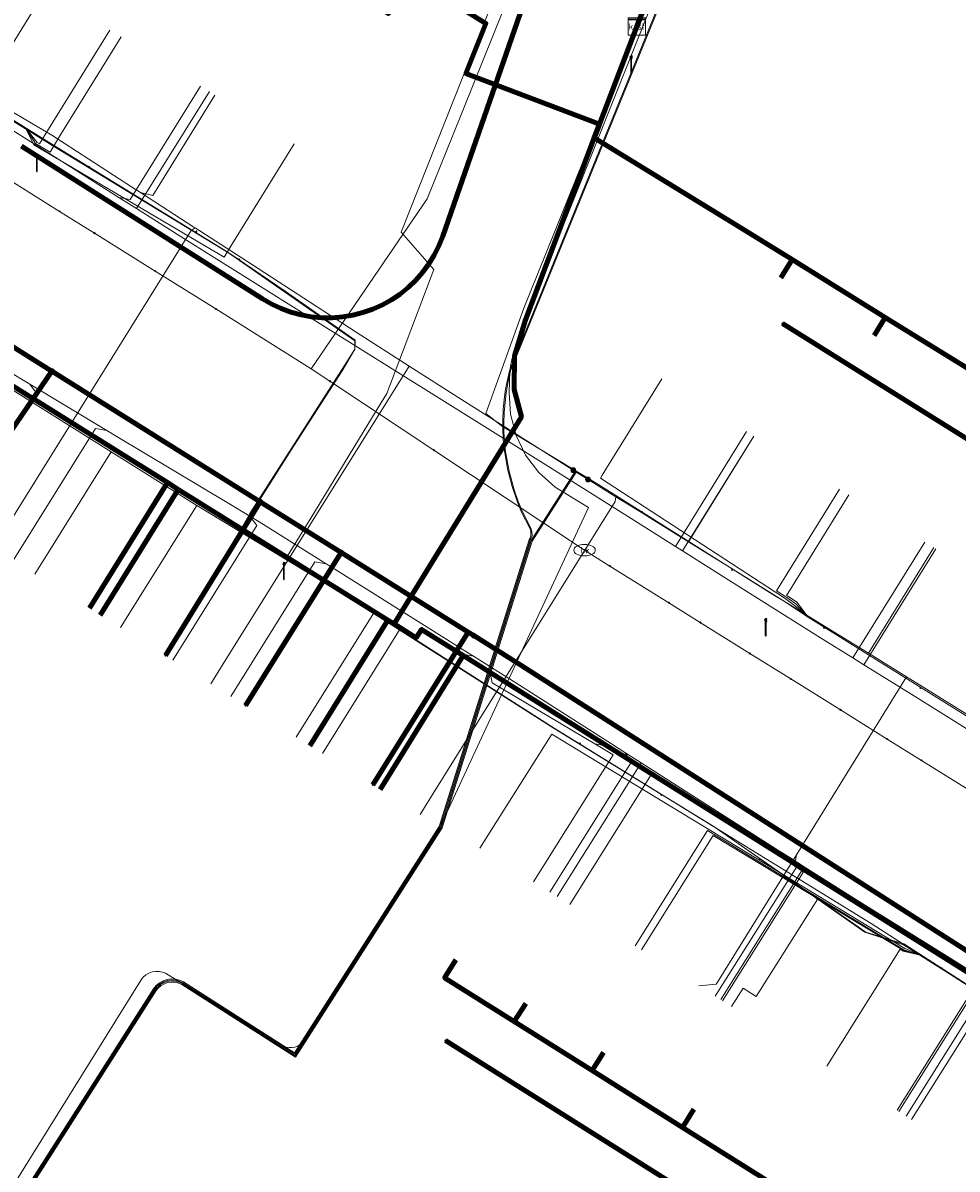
# Model space of a CAD drawing. Extents: x 152558 to 154479, y 462974 to 463683.
# Tile 91 of 256: x 153028 to 153072, y 463463 to 463516. Entities that reach past the tile are written whole.
import ezdxf
from ezdxf.enums import TextEntityAlignment as Align
from ezdxf.lldxf.tags import DXFTag

# ---------------------------------------------------------------- set-up
doc = ezdxf.new("R2010")
doc.units = 0
doc.header["$LTSCALE"] = 0.2
doc.layers.get('0').update_dxf_attribs({"linetype": 'CONTINUOUS'})
for name, color, linetype, lineweight in [('B-RO-KL-DATA_COAXIAAL_17_ZIGGO BV-G', 90, 'KL-DATA-N', 18), ('B-RO-KL-DATA_COAXIAAL_7_ZIGGO BV-G', 90, 'KL-DATA-N', 18), ('B-RO-KL-DATA_EUROFIBER NEDERLAND BV-G', 90, 'KL-DATA-N', 18), ('B-RO-KL-DATA_HULPSTUK_KPN BV-S', 90, 'CONTINUOUS', 25), ('B-RO-KL-DATA_HULPSTUK_REGGEFIBER OPERATOR BV-S', 90, 'CONTINUOUS', 25), ('B-RO-KL-DATA_HULPSTUK_ZIGGO BV-S', 90, 'CONTINUOUS', 25), ('B-RO-KL-DATA_KABELBED_KPN BV-G', 90, 'CONTINUOUS', 100), ('B-RO-KL-DATA_KABELBED_ZIGGO BV-G', 90, 'CONTINUOUS', 100), ('B-RO-KL-DATA_REGGEFIBER OPERATOR BV-G', 90, 'KL-DATA-N', 18), ('B-RO-KL-DATA_STEDIN NETBEHEER BV-G', 90, 'KL-DATA-N', 18), ('B-RO-KL-ET_LS_400 V_STEDIN NETBEHEER BV-G', 190, 'KL-LS-N', 18), ('B-RO-KL-ET_LS_GEMEENTE AMERSFOORT-S', 190, 'CONTINUOUS', 25), ('B-RO-KL-ET_LS_HULPSTUK_STEDIN NETBEHEER BV-S', 190, 'CONTINUOUS', 25), ('B-RO-KL-GAS_LD_KOPER_22_0.1 BAR_STEDIN NETBEHEER BV-G', 50, 'KL-GAS-LD-N', 18), ('B-RO-KL-GAS_LD_PVC_63_0.1 BAR_STEDIN NETBEHEER BV-G', 50, 'KL-GAS-LD-N', 18), ('B-RO-KL-WATER_100_VITENS-G', 170, 'KL-WATER-N', 18), ('B-RO-KL-WATER_HULPSTUK_VITENS-S', 170, 'CONTINUOUS', 25), ('B-RO-KL-WATER_VITENS-S', 170, 'CONTINUOUS', 25)]:
    doc.layers.add(name, color=color, linetype=linetype, lineweight=lineweight)
doc.styles.add('NLCS-ISO', font='NLCS-ISO.ttf')
tags = doc.linetypes.add('KL-DATA-N', pattern='A,4,-1,[101,NLCS.SHX,S=0.5,R=0,X=0,Y=0],-1,4,-1,["D",Standard,S=1,R=0,X=-0.25,Y=-0.5],-1.5', length=12.5).pattern_tags.tags
tags[18] = DXFTag(74, 10)
tags = doc.linetypes.add('KL-GAS-LD-N', pattern='A,4,-1,[69,NLCS.SHX,S=0.5,R=0,X=0,Y=0],-1,4,-1,["L",Standard,S=1,R=0,X=0.25,Y=-0.5],-2', length=13).pattern_tags.tags
tags[18] = DXFTag(74, 10)
tags = doc.linetypes.add('KL-LS-N', pattern='A,4,-1,[103,NLCS.SHX,S=0.75,R=0,X=0,Y=0],-1,4,-1,["L",Standard,S=1,R=0,X=0,Y=-0.5],-2', length=13).pattern_tags.tags
tags[18] = DXFTag(74, 10)
doc.linetypes.add('KL-WATER-N', pattern='A,7,-0.5,[168,NLCS.SHX,S=0.75,R=0,X=0.75,Y=0],-2', length=9.5)

# ---------------------------------------------------------------- blocks, each defined once
blk = doc.blocks.new('SKL-WTB_HULP_MOF-SO')
at = {"linetype": 'ByBlock', "lineweight": 18}
h = blk.add_hatch(color=0, dxfattribs=at)
h.dxf.hatch_style = 1
h.paths.add_polyline_path([(-0.5625, 0, 1), (0.5625, 0, 1)])
at = {"color": 0, "linetype": 'ByBlock', "lineweight": 18}
blk.add_circle((0, 0), 0.5625, dxfattribs=at)
at = {"color": 0, "linetype": 'ByBlock', "lineweight": 18, "style": 'NLCS-ISO', "flags": 1}
for tag, p in [('TYPE', (1.5, 0)), ('OMSCHRIJVING', (1.5, -3)), ('LABEL', (1.5, -1.5))]:
    blk.add_attdef(tag, p, '', height=1, dxfattribs=at)
blk = doc.blocks.new('SKL-WTB_HULP_KAST-SO')
at = {"color": 0, "linetype": 'ByBlock', "lineweight": 18}
for points in [[(-2, 2), (2, 2), (2, 1.68), (-2, 1.68)], [(-2, 1.52), (2, 1.52), (2, -2), (-2, -2)]]:
    blk.add_lwpolyline(points, close=True, dxfattribs=at)
at = {"color": 0, "linetype": 'ByBlock', "lineweight": 18, "style": 'NLCS-ISO'}
blk.add_text('kast', height=1.5, dxfattribs=at).set_placement((0, 0), align=Align.MIDDLE_CENTER)
at = {"color": 0, "linetype": 'ByBlock', "lineweight": 18, "style": 'NLCS-ISO', "flags": 1}
for tag, p in [('TYPE', (2.5, 0)), ('OMSCHRIJVING', (2.5, -3)), ('LABEL', (2.5, -1.5))]:
    blk.add_attdef(tag, p, '', height=1, dxfattribs=at)
blk = doc.blocks.new('SKL-WTB_HULP_OVERIG-SO')
at = {"color": 0, "linetype": 'ByBlock', "lineweight": 18}
for points in [[(-0.14, 0.14), (0.14, -0.14)], [(0.14, 0.14), (-0.14, -0.14)]]:
    blk.add_lwpolyline(points, dxfattribs=at)
at = {"color": 0, "linetype": 'ByBlock', "lineweight": 18, "style": 'NLCS-ISO', "flags": 1}
for tag, p in [('TYPE', (1.5, 0)), ('OMSCHRIJVING', (1.5, -3)), ('LABEL', (1.5, -1.5))]:
    blk.add_attdef(tag, p, '', height=1, dxfattribs=at)
blk = doc.blocks.new('SKL-WATER_BRANDKRAAN_BRANDPUT-SO')
at = {"color": 0, "linetype": 'ByBlock', "lineweight": 18}
blk.add_ellipse((0, 0), major_axis=(2.5, 0), ratio=0.54, dxfattribs=at)
at = {"color": 0, "linetype": 'ByBlock', "lineweight": 18, "style": 'NLCS-ISO'}
blk.add_text('bk', height=1.5, dxfattribs=at).set_placement((0.16, 0), align=Align.MIDDLE_CENTER)
blk = doc.blocks.new('SKL-ET_LS_MAST-SO')
for p, q in [((-0.05, 2.07), (0.05, 2.07)), ((-0.05, -2), (0.05, -2))]:
    blk.add_line(p, q)
for points in [[(-0.18, 1.76), (-0.22, 1.76), (-0.22, 1.84), (-0.18, 1.84), (-0.18, 1.79)], [(-0.18, 1.49), (-0.22, 1.49), (-0.22, 1.57), (-0.18, 1.57), (-0.18, 1.52)], [(-0.18, 1.79), (-0.05, 1.79)], [(-0.18, 1.76), (-0.05, 1.76)], [(-0.18, 1.52), (-0.05, 1.52)], [(-0.18, 1.49), (-0.05, 1.49)], [(-0.05, -2), (-0.05, 2.07)], [(0.05, -2), (0.05, 2.07)], [(0.18, 1.92), (0.05, 1.92)], [(0.18, 1.89), (0.05, 1.89)], [(0.18, 1.66), (0.05, 1.66)], [(0.18, 1.63), (0.05, 1.63)], [(0.18, 1.39), (0.05, 1.39)], [(0.18, 1.36), (0.05, 1.36)], [(0.18, 1.89), (0.22, 1.89), (0.22, 1.97), (0.18, 1.97), (0.18, 1.92)], [(0.18, 1.63), (0.22, 1.63), (0.22, 1.71), (0.18, 1.71), (0.18, 1.66)], [(0.18, 1.36), (0.22, 1.36), (0.22, 1.44), (0.18, 1.44), (0.18, 1.39)]]:
    blk.add_lwpolyline(points)

msp = doc.modelspace()

# ---------------------------------------------------------------- linework, layer by layer
at = {"layer": 'B-RO-KL-DATA_COAXIAAL_17_ZIGGO BV-G', "flags": 128}
msp.add_lwpolyline([(153089.958, 463458.019), (153083.042, 463464.833), (153081.935, 463465.924), (153081.905, 463465.943), (153079.366, 463467.539), (153076.973, 463469.043), (153073.204, 463471.411), (153068.985, 463474.062), (153064.766, 463476.713), (153060.28, 463479.532), (153056.06, 463482.184), (153051.842, 463484.835), (153048.86, 463486.709), (153046.915, 463487.931), (153046.668, 463487.537), (153045.628, 463488.185), (153051.57, 463497.846), (153051.42, 463498.26), (153051.308, 463498.686), (153051.233, 463499.12), (153051.197, 463499.558), (153051.199, 463500), (153051.252, 463500.695), (153051.462, 463501.469), (153051.761, 463502.382), (153054.974, 463510.874), (153055.214, 463511.509), (153056.148, 463513.978), (153056.957, 463516.066)], dxfattribs=at)
at = {"layer": 'B-RO-KL-DATA_COAXIAAL_7_ZIGGO BV-G', "flags": 128}
for points in [[(153020.765, 463530.709), (153021.292, 463531.56), (153025.231, 463529.123), (153028.879, 463526.866), (153033.023, 463524.303), (153037.422, 463521.582), (153042.084, 463518.698), (153045.212, 463516.763), (153045.365, 463516.669), (153046.433, 463518.384), (153049.917, 463516.206), (153048.984, 463513.866), (153055.214, 463511.509), (153056.148, 463513.978), (153056.957, 463516.066)], [(153056.957, 463516.066), (153056.148, 463513.978), (153055.214, 463511.509), (153048.984, 463513.866), (153049.917, 463516.206), (153046.433, 463518.384), (153045.365, 463516.669), (153045.212, 463516.763), (153042.084, 463518.698), (153037.422, 463521.582), (153033.023, 463524.303), (153028.879, 463526.866), (153025.231, 463529.123), (153024.704, 463528.272)], [(153028.353, 463526.015), (153028.879, 463526.866), (153033.023, 463524.303), (153037.422, 463521.582), (153042.084, 463518.698), (153045.212, 463516.763), (153045.365, 463516.669), (153046.433, 463518.384), (153049.917, 463516.206), (153048.984, 463513.866), (153055.214, 463511.509), (153056.148, 463513.978), (153056.957, 463516.066)], [(153078.9, 463521.403), (153078.54, 463520.47), (153073.527, 463522.406), (153069.233, 463524.065), (153065.682, 463525.437), (153061.252, 463527.149), (153057.705, 463517.996), (153056.957, 463516.066)], [(153056.957, 463516.066), (153057.705, 463517.996), (153061.252, 463527.149), (153065.682, 463525.437), (153069.233, 463524.065), (153073.527, 463522.406), (153078.54, 463520.47), (153083.079, 463518.717), (153083.439, 463519.65)], [(153091.768, 463516.432), (153091.408, 463515.499), (153087.909, 463516.851), (153083.079, 463518.717), (153078.54, 463520.47), (153073.527, 463522.406), (153069.233, 463524.065), (153065.682, 463525.437), (153061.252, 463527.149), (153057.705, 463517.996), (153056.957, 463516.066)], [(153088.269, 463517.784), (153087.909, 463516.851), (153083.079, 463518.717), (153078.54, 463520.47), (153073.527, 463522.406), (153069.233, 463524.065), (153065.682, 463525.437), (153061.252, 463527.149), (153057.705, 463517.996), (153056.957, 463516.066)], [(153073.888, 463523.339), (153073.527, 463522.406), (153069.233, 463524.065), (153065.682, 463525.437), (153061.252, 463527.149), (153057.705, 463517.996), (153056.957, 463516.066)], [(153069.594, 463524.998), (153069.233, 463524.065), (153065.682, 463525.437), (153061.252, 463527.149), (153057.705, 463517.996), (153056.957, 463516.066)], [(153056.957, 463516.066), (153056.148, 463513.978), (153055.214, 463511.509), (153048.984, 463513.866), (153049.917, 463516.206), (153046.433, 463518.384), (153045.365, 463516.669), (153045.212, 463516.763), (153042.084, 463518.698), (153037.422, 463521.582), (153033.023, 463524.303), (153032.496, 463523.452)], [(153036.895, 463520.731), (153037.422, 463521.582), (153042.084, 463518.698), (153045.212, 463516.763), (153045.365, 463516.669), (153046.433, 463518.384), (153049.917, 463516.206), (153048.984, 463513.866), (153055.214, 463511.509), (153056.148, 463513.978), (153056.957, 463516.066)], [(153041.557, 463517.847), (153042.084, 463518.698), (153045.212, 463516.763), (153045.365, 463516.669), (153046.433, 463518.384), (153049.917, 463516.206), (153048.984, 463513.866), (153055.214, 463511.509), (153056.148, 463513.978), (153056.957, 463516.066)], [(153003.811, 463506.122), (153007.454, 463511.988), (153011.495, 463509.468), (153012.806, 463508.651), (153017.83, 463505.518), (153021.955, 463502.946), (153024.758, 463501.198), (153025.267, 463500.88), (153025.761, 463500.572), (153026.679, 463500), (153030.705, 463497.49), (153035.049, 463494.781), (153035.558, 463494.464), (153045.34, 463488.364), (153045.628, 463488.185), (153051.57, 463497.846), (153051.42, 463498.26), (153051.308, 463498.686), (153051.233, 463499.12), (153051.197, 463499.558), (153051.199, 463500), (153051.252, 463500.695), (153051.462, 463501.469), (153051.761, 463502.382), (153054.974, 463510.874), (153055.214, 463511.509), (153056.148, 463513.978), (153056.957, 463516.066)], [(153056.957, 463516.066), (153056.148, 463513.978), (153055.214, 463511.509), (153054.974, 463510.874), (153051.761, 463502.382), (153051.462, 463501.469), (153051.252, 463500.695), (153051.199, 463500), (153051.197, 463499.558), (153051.233, 463499.12), (153051.308, 463498.686), (153051.42, 463498.26), (153051.57, 463497.846), (153045.628, 463488.185), (153045.34, 463488.364), (153035.558, 463494.464), (153035.049, 463494.781), (153030.705, 463497.49), (153026.679, 463500), (153025.761, 463500.572), (153025.267, 463500.88), (153024.758, 463501.198), (153021.955, 463502.946), (153017.83, 463505.518), (153012.806, 463508.651), (153011.495, 463509.468), (153007.856, 463503.605)], [(153056.957, 463516.066), (153056.148, 463513.978), (153055.214, 463511.509), (153054.974, 463510.874), (153051.761, 463502.382), (153051.462, 463501.469), (153051.252, 463500.695), (153051.199, 463500), (153051.197, 463499.558), (153051.233, 463499.12), (153051.308, 463498.686), (153051.42, 463498.26), (153051.57, 463497.846), (153045.628, 463488.185), (153045.34, 463488.364), (153035.558, 463494.464), (153035.049, 463494.781), (153030.705, 463497.49), (153026.679, 463500), (153025.761, 463500.572), (153025.267, 463500.88), (153024.758, 463501.198), (153021.955, 463502.946), (153017.83, 463505.518), (153014.404, 463500), (153014.187, 463499.652)], [(153056.957, 463516.066), (153056.148, 463513.978), (153055.214, 463511.509), (153054.974, 463510.874), (153051.761, 463502.382), (153051.462, 463501.469), (153051.252, 463500.695), (153051.199, 463500), (153051.197, 463499.558), (153051.233, 463499.12), (153051.308, 463498.686), (153051.42, 463498.26), (153051.57, 463497.846), (153045.628, 463488.185), (153045.34, 463488.364), (153035.558, 463494.464), (153035.049, 463494.781), (153030.705, 463497.49), (153026.679, 463500), (153025.761, 463500.572), (153025.267, 463500.88), (153024.758, 463501.198), (153024.014, 463500), (153021.118, 463495.336)], [(153056.957, 463516.066), (153056.148, 463513.978), (153055.214, 463511.509), (153054.974, 463510.874), (153051.761, 463502.382), (153051.462, 463501.469), (153051.252, 463500.695), (153051.199, 463500), (153051.197, 463499.558), (153051.233, 463499.12), (153051.308, 463498.686), (153051.42, 463498.26), (153051.57, 463497.846), (153045.628, 463488.185), (153045.34, 463488.364), (153035.558, 463494.464), (153035.049, 463494.781), (153030.705, 463497.49), (153026.679, 463500), (153025.761, 463500.572), (153025.267, 463500.88), (153024.72, 463500), (153021.624, 463495.015)], [(153056.957, 463516.066), (153056.148, 463513.978), (153055.214, 463511.509), (153054.974, 463510.874), (153051.761, 463502.382), (153051.462, 463501.469), (153051.252, 463500.695), (153051.199, 463500), (153051.197, 463499.558), (153051.233, 463499.12), (153051.308, 463498.686), (153051.42, 463498.26), (153051.57, 463497.846), (153045.628, 463488.185), (153045.34, 463488.364), (153035.558, 463494.464), (153035.049, 463494.781), (153031.409, 463488.919)], [(153056.957, 463516.066), (153056.148, 463513.978), (153055.214, 463511.509), (153054.974, 463510.874), (153051.761, 463502.382), (153051.462, 463501.469), (153051.252, 463500.695), (153051.199, 463500), (153051.197, 463499.558), (153051.233, 463499.12), (153051.308, 463498.686), (153051.42, 463498.26), (153051.57, 463497.846), (153045.628, 463488.185), (153045.34, 463488.364), (153035.558, 463494.464), (153031.915, 463488.598)], [(153056.957, 463516.066), (153056.148, 463513.978), (153055.214, 463511.509), (153054.974, 463510.874), (153051.761, 463502.382), (153051.462, 463501.469), (153051.252, 463500.695), (153051.199, 463500), (153051.197, 463499.558), (153051.233, 463499.12), (153051.308, 463498.686), (153051.42, 463498.26), (153051.57, 463497.846), (153045.628, 463488.185), (153045.34, 463488.364), (153041.7, 463482.502)], [(153056.957, 463516.066), (153056.148, 463513.978), (153055.214, 463511.509), (153054.974, 463510.874), (153051.761, 463502.382), (153051.462, 463501.469), (153051.252, 463500.695), (153051.199, 463500), (153051.197, 463499.558), (153051.233, 463499.12), (153051.308, 463498.686), (153051.42, 463498.26), (153051.57, 463497.846), (153045.628, 463488.185), (153046.668, 463487.537), (153046.915, 463487.931), (153048.86, 463486.709), (153044.979, 463480.458)], [(153056.957, 463516.066), (153056.148, 463513.978), (153055.214, 463511.509), (153054.974, 463510.874), (153061.811, 463506.673), (153064.202, 463505.191), (153068.555, 463502.492), (153073.129, 463499.657), (153077.576, 463496.9), (153081.501, 463494.467), (153080.974, 463493.617)], [(153093.509, 463485.846), (153094.036, 463486.696), (153089.678, 463489.398), (153085.708, 463491.859), (153081.501, 463494.467), (153077.576, 463496.9), (153073.129, 463499.657), (153068.555, 463502.492), (153064.202, 463505.191), (153061.811, 463506.673), (153054.974, 463510.874), (153055.214, 463511.509), (153056.148, 463513.978), (153056.957, 463516.066)], [(153056.957, 463516.066), (153056.148, 463513.978), (153055.214, 463511.509), (153054.974, 463510.874), (153061.811, 463506.673), (153064.202, 463505.191), (153068.555, 463502.492), (153073.129, 463499.657), (153077.576, 463496.9), (153081.501, 463494.467), (153085.708, 463491.859), (153085.181, 463491.009)], [(153077.049, 463496.05), (153077.576, 463496.9), (153073.129, 463499.657), (153068.555, 463502.492), (153064.202, 463505.191), (153061.811, 463506.673), (153054.974, 463510.874), (153055.214, 463511.509), (153056.148, 463513.978), (153056.957, 463516.066)], [(153056.957, 463516.066), (153056.148, 463513.978), (153055.214, 463511.509), (153054.974, 463510.874), (153061.811, 463506.673), (153064.202, 463505.191), (153068.555, 463502.492), (153073.129, 463499.657), (153077.576, 463496.9), (153081.501, 463494.467), (153085.708, 463491.859), (153089.678, 463489.398), (153089.151, 463488.548)], [(153056.957, 463516.066), (153056.148, 463513.978), (153055.214, 463511.509), (153054.974, 463510.874), (153061.811, 463506.673), (153064.202, 463505.191), (153063.675, 463504.341)], [(153056.957, 463516.066), (153056.148, 463513.978), (153055.214, 463511.509), (153054.974, 463510.874), (153061.811, 463506.673), (153064.202, 463505.191), (153068.555, 463502.492), (153068.028, 463501.642)], [(153056.957, 463516.066), (153056.148, 463513.978), (153055.214, 463511.509), (153054.974, 463510.874), (153061.811, 463506.673), (153064.202, 463505.191), (153068.555, 463502.492), (153073.129, 463499.657), (153072.602, 463498.807)], [(153077.448, 463433.855), (153079.383, 463435.807), (153073.116, 463442.003), (153068.679, 463446.39), (153074.8, 463452.58), (153075.723, 463453.787), (153072.418, 463456.315), (153068.511, 463458.77), (153064.444, 463461.326), (153059.466, 463464.454), (153059.093, 463464.689), (153054.877, 463467.338), (153051.239, 463469.624), (153047.986, 463471.668), (153048.518, 463472.515)], [(153077.448, 463433.855), (153079.383, 463435.807), (153073.116, 463442.003), (153068.679, 463446.39), (153074.8, 463452.58), (153075.723, 463453.787), (153072.418, 463456.315), (153068.511, 463458.77), (153064.444, 463461.326), (153059.466, 463464.454), (153059.093, 463464.689), (153054.877, 463467.338), (153051.239, 463469.624), (153051.771, 463470.471)], [(153077.448, 463433.855), (153079.383, 463435.807), (153073.116, 463442.003), (153068.679, 463446.39), (153074.8, 463452.58), (153075.723, 463453.787), (153072.418, 463456.315), (153068.511, 463458.77), (153064.444, 463461.326), (153059.466, 463464.454), (153059.093, 463464.689), (153054.877, 463467.338), (153055.41, 463468.184)], [(153077.448, 463433.855), (153079.383, 463435.807), (153073.116, 463442.003), (153068.679, 463446.39), (153074.8, 463452.58), (153075.723, 463453.787), (153072.418, 463456.315), (153068.511, 463458.77), (153064.444, 463461.326), (153059.466, 463464.454), (153059.093, 463464.689), (153059.625, 463465.535)]]:
    msp.add_lwpolyline(points, dxfattribs=at)
at = {"layer": 'B-RO-KL-DATA_EUROFIBER NEDERLAND BV-G', "flags": 128}
msp.add_lwpolyline([(153121.5, 463384.9), (153118.7, 463385.3), (153112.3, 463387), (153111.1, 463387.4), (153110.2, 463388.1), (153110.6, 463390.3), (153112.1, 463396.3), (153113.1, 463402.8), (153113.3, 463406.2), (153112.9, 463407.3), (153112.9, 463413.6), (153112, 463421.3), (153109.9, 463428.3), (153107.1, 463435.7), (153103.8, 463442.4), (153099.1, 463449.1), (153096, 463452.3), (153095, 463454.7), (153091.2, 463458.4), (153090.7, 463459.4), (153088.4, 463461), (153067.9, 463474.2), (153053.1, 463483.3), (153038.5, 463492.6), (153043.8, 463501), (153043.8, 463501.4), (153037.9, 463505.5), (153029.7, 463510.5), (153009.1, 463523.3), (153002.1, 463528), (152977.7, 463543.5), (152974.3, 463546.2), (152971.2, 463550.5), (152969, 463555.7), (152968.3, 463559.4), (152966.8, 463570.2), (152964.1, 463591.5), (152962.6, 463604.2), (152960.9, 463617.6), (152960.6, 463619.3), (152959.2, 463630.8), (152957.4, 463644.6), (152957.3, 463646.4), (152961.1, 463649), (152966, 463650.4), (152979, 463654.6), (152994.9, 463659.6), (152998.1, 463658.9), (153005.8, 463659.7), (153008.3, 463661), (153013.2, 463661.1), (153014.8, 463661.3), (153017.6, 463662.4), (153026.3, 463662.8), (153030.7, 463662.6), (153037.6, 463661.8), (153046.8, 463660.4), (153057.3, 463657.7), (153068.9, 463653.5), (153083.7, 463647.9), (153094.5, 463643.5), (153097.3, 463642.9), (153103.9, 463640.4), (153111.5, 463636.9), (153126.6, 463631.2), (153152.7, 463621), (153154.4, 463620.5), (153156.3, 463619.7), (153157.9, 463618.3), (153158.4, 463617.1), (153158, 463614.3), (153158, 463614), (153158.3, 463613.7), (153163.5, 463612.2), (153164.6, 463612.6), (153165.6, 463614.8), (153167, 463615.6), (153168.6, 463615.3), (153187.9, 463610), (153271.4, 463587.6), (153289.4, 463583), (153318.1, 463575.1), (153319.2, 463574.9), (153319.4, 463573.8), (153318.8, 463570), (153319.2, 463569.4), (153320, 463569.1), (153326.4, 463567.3), (153327, 463568.4), (153327.6, 463571.1), (153329, 463572.2), (153329.4, 463572.2), (153356.9, 463564.7), (153365.6, 463562.5), (153366, 463562.5), (153368.7, 463561.9), (153371.2, 463561), (153372.2, 463560.9), (153381.9, 463558.3), (153386.8, 463556.9), (153429.8, 463545.3), (153435.7, 463543.5), (153486.6, 463529.8), (153500.6, 463525.9), (153520.2, 463521), (153578.3, 463505.3), (153611.1, 463496.7), (153617.8, 463494.8), (153679.4, 463478.2), (153685.9, 463476.3), (153687.1, 463475), (153687.5, 463473.8), (153686.8, 463471.6), (153686.4, 463469.8), (153686.8, 463469.3), (153687.4, 463470.1), (153687.5, 463472.1), (153692.084, 463495.773)], dxfattribs=at)
at = {"layer": 'B-RO-KL-DATA_KABELBED_KPN BV-G', "flags": 128}
for points in [[(153058.599, 463537.072), (153047.903, 463506.286), (153047.724, 463505.833), (153047.506, 463505.397), (153047.252, 463504.982), (153046.963, 463504.589), (153046.642, 463504.223), (153046.291, 463503.886), (153045.911, 463503.58), (153045.508, 463503.307), (153045.082, 463503.071), (153044.637, 463502.871), (153044.177, 463502.711), (153043.705, 463502.59), (153043.225, 463502.51), (153042.739, 463502.472), (153042.252, 463502.475), (153041.767, 463502.521), (153041.288, 463502.607), (153040.818, 463502.734), (153040.36, 463502.902), (153039.918, 463503.107), (153039.496, 463503.35), (153028.236, 463510.479)], [(153080.415, 463467.879), (153077.504, 463469.633), (153051.544, 463486.263), (153049.348, 463487.639), (153049.082, 463487.806), (153043.153, 463491.521), (153039.382, 463493.884), (153029.656, 463499.979), (153029.622, 463500), (153027.403, 463501.391), (153025.186, 463502.765), (153023.936, 463503.54)], [(153063.761, 463502.203), (153067.283, 463500), (153091.226, 463485.028)], [(153029.656, 463499.979), (153029.656, 463499.979), (153024.878, 463492.991)], [(153039.382, 463493.884), (153034.957, 463486.707)], [(153043.153, 463491.521), (153038.691, 463484.379)], [(153049.348, 463487.639), (153049.082, 463487.806), (153044.64, 463480.669)], [(153048.025, 463468.739), (153059.961, 463461.234)]]:
    msp.add_lwpolyline(points, dxfattribs=at)
at = {"layer": 'B-RO-KL-DATA_KABELBED_ZIGGO BV-G', "flags": 128}
for points in [[(153045.212, 463516.763), (153045.365, 463516.669), (153046.433, 463518.384), (153049.917, 463516.206), (153048.984, 463513.866), (153055.214, 463511.509)], [(153056.957, 463516.066), (153057.705, 463517.996)], [(153055.214, 463511.509), (153056.957, 463516.066)], [(153054.974, 463510.874), (153055.214, 463511.509)], [(153054.974, 463510.874), (153051.761, 463502.382), (153051.252, 463500.695), (153051.233, 463499.12), (153051.57, 463497.846), (153045.628, 463488.185)], [(153061.811, 463506.673), (153054.974, 463510.874)], [(153061.811, 463506.673), (153064.202, 463505.191)], [(153063.675, 463504.341), (153064.202, 463505.191)], [(153064.202, 463505.191), (153068.555, 463502.492)], [(153068.028, 463501.642), (153068.555, 463502.492)], [(153068.555, 463502.492), (153073.129, 463499.657)], [(153025.267, 463500.88), (153035.049, 463494.781)], [(153031.409, 463488.919), (153035.049, 463494.781)], [(153035.049, 463494.781), (153035.558, 463494.464)], [(153031.915, 463488.598), (153035.558, 463494.464)], [(153035.558, 463494.464), (153045.34, 463488.364)], [(153041.7, 463482.502), (153045.34, 463488.364)], [(153045.34, 463488.364), (153045.628, 463488.185)], [(153045.628, 463488.185), (153046.668, 463487.537), (153046.915, 463487.931), (153048.86, 463486.709)], [(153044.979, 463480.458), (153048.86, 463486.709)], [(153048.86, 463486.709), (153081.935, 463465.924), (153089.958, 463458.019)], [(153051.239, 463469.624), (153047.986, 463471.668), (153048.518, 463472.515)], [(153051.239, 463469.624), (153051.771, 463470.471)], [(153054.877, 463467.338), (153051.239, 463469.624)], [(153054.877, 463467.338), (153055.41, 463468.184)], [(153059.093, 463464.689), (153054.877, 463467.338)], [(153059.093, 463464.689), (153059.625, 463465.535)], [(153064.444, 463461.326), (153059.093, 463464.689)]]:
    msp.add_lwpolyline(points, dxfattribs=at)
at = {"layer": 'B-RO-KL-DATA_REGGEFIBER OPERATOR BV-G', "flags": 128}
for points in [[(153140, 463381), (153138.4, 463380.7), (153121.4, 463384.1), (153118.7, 463385.3), (153117.1, 463385.7), (153112.3, 463387), (153111.1, 463387.4), (153110.2, 463388.1), (153110.6, 463390.3), (153112.1, 463396.3), (153112.9, 463401.5), (153113.1, 463402.8), (153113.3, 463406.2), (153112.9, 463407.3), (153112.9, 463411.3), (153112.9, 463413.6), (153112, 463421.3), (153109.9, 463428.3), (153107.4, 463434.8), (153107.1, 463435.7), (153103.8, 463442.4), (153103.5, 463442.9), (153099.1, 463449.1), (153096.6, 463452.6), (153095, 463454.7), (153092.7, 463456.9), (153091.2, 463458.4), (153090.7, 463459.4), (153088.4, 463461), (153082.5, 463464.8), (153082.1, 463465.1), (153076.7, 463468.6), (153069.4, 463473.2), (153067.6, 463473.8), (153060.6, 463478.7), (153053.1, 463483.3), (153044.5, 463488.8), (153038.5, 463492.6), (153038.9, 463493.3), (153043.2, 463500), (153043.8, 463501), (153043.8, 463501.4), (153040.5, 463503.7), (153037.9, 463505.5), (153029.7, 463510.5), (153009.1, 463523.3), (153002.1, 463528), (152991.4, 463534.8), (152977.7, 463543.5), (152974.3, 463546.2), (152971.2, 463550.5), (152969, 463555.7), (152968.3, 463559.4), (152966.8, 463570.2), (152966.5, 463572.7), (152966, 463577), (152965.4, 463581.3), (152964.9, 463585.6), (152964.4, 463589.9), (152964.1, 463591.5), (152962.6, 463604.2), (152960.7, 463618.5), (152960.6, 463619.3), (152959.1, 463631.7), (152958.8, 463633.6), (152957.4, 463644.6), (152957.4, 463645.5), (152957.3, 463646.4), (152957.8, 463646.6), (152959.3, 463646.9), (152959.9, 463647), (152960.4, 463646.6), (152960.4, 463646.9), (152960.4, 463648.3), (152961.1, 463649), (152966, 463650.4), (152979, 463654.6), (152994.9, 463659.6), (152996, 463659.4), (152998.1, 463658.9), (153003.5, 463659.5), (153005.8, 463659.7), (153008.3, 463661), (153013.2, 463661.1), (153014.8, 463661.3), (153017.6, 463662.4), (153026.3, 463662.8), (153030.8, 463662.5), (153037.6, 463661.8), (153046.8, 463660.4), (153057.3, 463657.7), (153063.3, 463655.5), (153083.7, 463647.9), (153094.5, 463643.5), (153096.2, 463643.1), (153097.3, 463642.9), (153098.1, 463642.6), (153103.9, 463640.4), (153106.4, 463639.2), (153113, 463636.4), (153130.3, 463629.7), (153146.5, 463623.4), (153152.7, 463621), (153154.4, 463620.5), (153156.3, 463619.7), (153156.6, 463619.4), (153157.9, 463618.3), (153158.4, 463617.1), (153158, 463614.3), (153158, 463614), (153158.3, 463613.7), (153163.5, 463612.2), (153164.6, 463612.6), (153165.6, 463614.8), (153167, 463615.6), (153168.6, 463615.3), (153187.9, 463610), (153209.5, 463604.2), (153244.2, 463594.8), (153247.7, 463593.9), (153272.9, 463587.2), (153287.4, 463583.5), (153310.9, 463577.1), (153318.1, 463575.1), (153319.2, 463574.9), (153319.4, 463573.8), (153319, 463571.1), (153318.8, 463570), (153319.2, 463569.4), (153320, 463569.1), (153325.9, 463567.4), (153326.4, 463567.3), (153326.7, 463567.9), (153327, 463568.4), (153327.6, 463571.1), (153329, 463572.2), (153329.4, 463572.2), (153331.9, 463571.6), (153353.8, 463565.6), (153365.6, 463562.5), (153366, 463562.5), (153368.7, 463561.9), (153371.2, 463561), (153372.2, 463560.9), (153381.9, 463558.3), (153386.8, 463556.9), (153387.6, 463556.7), (153411.5, 463550.2), (153432.6, 463544.5), (153435.7, 463543.5), (153444.9, 463541), (153459.6, 463537.1), (153486.6, 463529.8), (153494.7, 463527.5), (153500.6, 463525.9), (153520.2, 463521), (153536.3, 463516.6), (153578.3, 463505.3), (153611.1, 463496.7), (153617.8, 463494.8), (153629.3, 463491.7), (153642.5, 463488.1), (153659.8, 463483.5), (153679.4, 463478.2), (153685.9, 463476.3), (153687.1, 463475), (153687.5, 463473.8), (153686.8, 463471.8), (153686.8, 463471.6), (153686.4, 463469.8), (153686.8, 463469.3), (153687.4, 463470.1), (153687.5, 463472.1), (153692.127, 463495.761)], [(152960.424, 463646.613), (152959.897, 463646.957), (152959.262, 463646.877), (152957.828, 463646.577), (152957.299, 463646.387), (152957.354, 463645.527), (152957.398, 463644.645), (152958.826, 463633.647), (152959.092, 463631.667), (152960.644, 463619.272), (152960.746, 463618.471), (152962.583, 463604.236), (152964.096, 463591.499), (152964.351, 463589.928), (152964.899, 463585.61), (152965.446, 463581.291), (152965.992, 463576.972), (152966.535, 463572.653), (152966.777, 463570.164), (152968.308, 463559.369), (152968.974, 463555.675), (152971.237, 463550.549), (152974.254, 463546.231), (152977.663, 463543.488), (152991.393, 463534.846), (153002.111, 463527.984), (153009.137, 463523.34), (153029.734, 463510.532), (153037.876, 463505.538), (153040.549, 463503.712), (153043.816, 463501.433), (153043.799, 463500.984), (153043.17, 463500.021), (153038.898, 463493.345), (153038.527, 463492.579), (153044.515, 463488.807), (153053.101, 463483.318), (153060.608, 463478.69), (153067.645, 463473.797), (153069.423, 463473.25), (153076.664, 463468.585), (153082.125, 463465.084)], [(152959.092, 463631.667), (152960.644, 463619.272), (152960.746, 463618.471), (152962.583, 463604.236), (152964.096, 463591.499), (152964.351, 463589.928), (152964.899, 463585.61), (152965.446, 463581.291), (152965.992, 463576.972), (152966.535, 463572.653), (152966.777, 463570.164), (152968.308, 463559.369), (152968.974, 463555.675), (152971.237, 463550.549), (152974.254, 463546.231), (152977.663, 463543.488), (152991.393, 463534.846), (153002.111, 463527.984), (153009.137, 463523.34), (153029.734, 463510.532), (153037.876, 463505.538), (153038.407, 463505.176)], [(152988.146, 463486.044), (152988.887, 463488.96), (152995.057, 463512.453), (153001.101, 463515.761), (153008.131, 463511.37), (153012.12, 463508.915), (153017.715, 463505.395), (153021.723, 463502.875), (153026.11, 463500.159), (153032.428, 463496.208), (153036.419, 463493.711), (153040.557, 463491.21), (153041.74, 463493.125), (153044.834, 463498.203), (153045.291, 463498.932), (153047.491, 463504.732), (153045.966, 463506.465), (153059.054, 463539.472), (153059.386, 463539.548), (153060.274, 463541.764), (153062.757, 463547.568), (153063.024, 463548.362), (153063.483, 463549.634), (153061.744, 463550.455), (153061.443, 463550.507)], [(153104.744, 463463.502), (153099.727, 463466.691), (153098.686, 463467.357), (153098.237, 463467.588), (153090.241, 463472.774), (153088.768, 463473.567), (153081.727, 463477.865), (153080.489, 463478.709), (153080.08, 463478.951), (153072.16, 463483.999), (153064.95, 463488.493), (153063.8, 463489.256), (153063.308, 463489.55), (153055.139, 463494.711), (153050.695, 463497.401), (153049.916, 463498.012), (153051.69, 463502.921), (153055.816, 463513.177), (153064.599, 463534.046), (153064.601, 463535.016), (153065.369, 463536.037), (153066.669, 463536.858), (153068.035, 463538.142), (153069.166, 463538.12), (153070.633, 463537.762), (153078.705, 463534.567), (153079.666, 463534.251), (153088.989, 463530.545), (153095.08, 463528.163), (153102.769, 463525.134), (153113.469, 463520.996), (153116.53, 463519.614), (153122.819, 463517.321), (153132.73, 463513.501)], [(153028.436, 463511.338), (153028.981, 463510.647), (153029.08, 463510.585), (153029.498, 463511.266), (153032.365, 463515.901)], [(153028.436, 463511.338), (153028.896, 463510.599), (153029.581, 463510.208), (153030.033, 463510.961), (153032.888, 463515.577)], [(153004.02, 463514.005), (153023.583, 463501.964), (153038.527, 463492.579), (153044.515, 463488.807), (153053.101, 463483.318), (153060.608, 463478.69), (153067.645, 463473.797), (153069.423, 463473.25), (153076.664, 463468.585), (153082.125, 463465.084), (153082.483, 463464.85), (153088.439, 463461.049), (153090.698, 463459.385), (153091.233, 463458.35), (153092.742, 463456.937)], [(153028.436, 463511.338), (153028.825, 463510.548), (153037.694, 463505.298), (153038.058, 463505.89), (153040.96, 463510.582)], [(153026.11, 463500.159), (153032.428, 463496.208)], [(153058.127, 463499.615), (153055.341, 463495.121), (153055.258, 463494.99), (153063.437, 463489.665), (153063.877, 463489.365), (153064.386, 463488.998), (153064.95, 463488.493)], [(153028.87, 463490.502), (153032.428, 463496.208)], [(153032.428, 463496.208), (153036.419, 463493.711)], [(153066.419, 463494.475), (153063.475, 463489.733), (153063.908, 463489.454), (153064.372, 463489.12), (153064.95, 463488.493)], [(153066.859, 463494.202), (153064.012, 463489.61), (153063.944, 463489.521), (153064.419, 463489.206), (153064.95, 463488.493)], [(153032.866, 463488.011), (153036.419, 463493.711)], [(153036.419, 463493.711), (153040.557, 463491.21), (153044.683, 463488.701)], [(153041.065, 463482.899), (153044.683, 463488.701)], [(153044.683, 463488.701), (153045.909, 463487.955), (153042.284, 463482.139)], [(153049.636, 463477.716), (153052.984, 463483.046), (153069.461, 463473.031), (153070.253, 463472.715)], [(153056.88, 463473.164), (153060.264, 463478.55), (153069.414, 463472.975), (153070.253, 463472.715)], [(153057.17, 463472.982), (153060.518, 463478.315), (153069.396, 463472.938), (153070.253, 463472.715)], [(153061.383, 463470.334), (153061.916, 463471.18), (153062.525, 463470.798), (153065.404, 463475.355)], [(153065.824, 463467.544), (153069.245, 463473.004), (153069.394, 463472.912), (153070.253, 463472.715)]]:
    msp.add_lwpolyline(points, dxfattribs=at)
at = {"layer": 'B-RO-KL-DATA_STEDIN NETBEHEER BV-G', "flags": 128}
msp.add_lwpolyline([(153023.773, 463459.044), (153023.76, 463459.21), (153023.732, 463459.324), (153023.621, 463459.531), (153023.498, 463459.684), (153023.45, 463459.833), (153023.462, 463459.99), (153023.49, 463460.064), (153023.586, 463460.189), (153023.72, 463460.268), (153025.936, 463459.917), (153026.117, 463459.907), (153026.296, 463459.934), (153026.465, 463459.996), (153026.619, 463460.092), (153026.75, 463460.215), (153033.824, 463471.572), (153033.927, 463471.697), (153034.049, 463471.802), (153034.189, 463471.884), (153034.34, 463471.94), (153034.5, 463471.967), (153034.661, 463471.967), (153034.82, 463471.937), (153034.97, 463471.879), (153040.469, 463468.486), (153040.596, 463468.437), (153040.73, 463468.412), (153040.866, 463468.412), (153040.999, 463468.436), (153041.126, 463468.485), (153041.242, 463468.555), (153041.342, 463468.645), (153047.78, 463478.712), (153054.696, 463493.621), (153053.14, 463494.566), (153052.381, 463495.248), (153051.768, 463496.064), (153051.325, 463496.984), (153051.068, 463497.971), (153051.007, 463498.99), (153051.032, 463500), (153051.073, 463500.291), (153051.199, 463500.864), (153051.384, 463501.42), (153064.809, 463535.037)], dxfattribs=at)
at = {"layer": 'B-RO-KL-ET_LS_400 V_STEDIN NETBEHEER BV-G', "flags": 128}
for points in [[(153070.974, 463537.749), (153070.497, 463537.932), (153069.808, 463537.937), (153069.125, 463537.867), (153068.789, 463537.806), (153068.142, 463537.634), (153067.825, 463537.523), (153067.213, 463537.25), (153066.821, 463537.034), (153066.446, 463536.79), (153066.089, 463536.521), (153065.751, 463536.227), (153065.434, 463535.91), (153065.171, 463535.609), (153064.927, 463535.291), (153064.704, 463534.96), (153064.501, 463534.614), (153064.319, 463534.255), (153060.635, 463524.723), (153058.423, 463518.162), (153051.012, 463500), (153050.833, 463499.139), (153050.78, 463498.776), (153050.725, 463498.209), (153050.703, 463497.686), (153050.704, 463497.276), (153050.727, 463496.807), (153050.778, 463496.282), (153050.922, 463495.422), (153051.134, 463494.598), (153051.367, 463493.919), (153051.567, 463493.434), (153051.977, 463492.623), (153052.016, 463492.49), (153052.018, 463492.307), (153051.983, 463492.183), (153051.937, 463492.111), (153047.734, 463478.733), (153040.98, 463468.169), (153035.801, 463471.481), (153035.622, 463471.562), (153035.43, 463471.609), (153035.234, 463471.619), (153035.038, 463471.593), (153034.851, 463471.53), (153034.679, 463471.434), (153034.528, 463471.307), (153034.402, 463471.154), (153027.131, 463459.777), (153024.964, 463460.12), (153024.514, 463460.222), (153024.313, 463458.959)], [(153071.892, 463537.341), (153070.49, 463537.882), (153069.81, 463537.887), (153069.133, 463537.818), (153068.476, 463537.68), (153067.843, 463537.476), (153067.236, 463537.206), (153066.847, 463536.991), (153066.475, 463536.749), (153066.12, 463536.482), (153065.785, 463536.19), (153065.471, 463535.876), (153065.21, 463535.577), (153064.968, 463535.262), (153064.746, 463534.933), (153064.545, 463534.59), (153064.365, 463534.235), (153060.677, 463524.691), (153058.47, 463518.145), (153051.064, 463500), (153050.949, 463499.496), (153050.857, 463498.97), (153050.766, 463498.063), (153050.752, 463497.538), (153050.759, 463497.121), (153050.836, 463496.218), (153050.996, 463495.317), (153051.237, 463494.436), (153051.427, 463493.903), (153051.643, 463493.387), (153052.016, 463492.656), (153052.063, 463492.503), (153052.068, 463492.316), (153052.049, 463492.223), (153051.983, 463492.091), (153050.082, 463486.04), (153047.78, 463478.712), (153040.995, 463468.1), (153035.774, 463471.439), (153035.603, 463471.517), (153035.421, 463471.561), (153035.234, 463471.57), (153035.048, 463471.545), (153034.871, 463471.485), (153034.707, 463471.394), (153034.563, 463471.273), (153034.444, 463471.127), (153027.156, 463459.723), (153024.946, 463460.073), (153024.555, 463460.162), (153024.362, 463458.951)], [(153014.149, 463520.178), (153014.31, 463520.083), (153015.521, 463519.366), (153017.352, 463518.281), (153018.586, 463517.55), (153022.283, 463515.359), (153022.863, 463515.016), (153026.042, 463513.133), (153027.139, 463512.483), (153027.302, 463512.387), (153027.412, 463512.322), (153029.652, 463510.994), (153031.391, 463509.87), (153033.372, 463508.589), (153033.848, 463508.281), (153036.285, 463506.706), (153036.348, 463506.665), (153038.97, 463504.971), (153043.864, 463501.807), (153046.327, 463500.215), (153048.611, 463498.765), (153053.988, 463495.362), (153053.991, 463495.36)], [(153029.363, 463517.758), (153026.483, 463513.104), (153027.091, 463512.753), (153027.412, 463512.322)], [(153037.271, 463512.866), (153034.373, 463508.18), (153033.859, 463508.298), (153033.848, 463508.281)], [(153027.179, 463492.146), (153036.158, 463506.55), (153036.348, 463506.665)], [(153037.661, 463486.318), (153046.327, 463500.215)], [(153062.418, 463496.952), (153059.362, 463492.022)], [(153053.991, 463495.36), (153054.087, 463495.299), (153052.029, 463492.071), (153047.826, 463478.691), (153041.01, 463468.031), (153035.747, 463471.397), (153035.586, 463471.47), (153035.413, 463471.512), (153035.235, 463471.521), (153035.059, 463471.496), (153034.891, 463471.44), (153034.736, 463471.353), (153034.6, 463471.238), (153034.486, 463471.1), (153027.181, 463459.669), (153024.928, 463460.026), (153024.596, 463460.101), (153024.411, 463458.943)], [(153054.68, 463494.925), (153054.129, 463495.272), (153052.076, 463492.051), (153047.872, 463478.67), (153046.379, 463476.335), (153041.025, 463467.962), (153035.72, 463471.355), (153035.567, 463471.424), (153035.404, 463471.464), (153035.236, 463471.472), (153035.069, 463471.449), (153034.91, 463471.395), (153034.764, 463471.313), (153034.635, 463471.204), (153034.528, 463471.073), (153027.205, 463459.615), (153024.908, 463459.979), (153024.636, 463460.041), (153024.46, 463458.935)], [(153054.68, 463494.925), (153055.974, 463494.123), (153057.247, 463493.334), (153057.594, 463493.119), (153059.362, 463492.022), (153059.947, 463491.66), (153061.48, 463490.71), (153063.733, 463489.314), (153065.713, 463488.086), (153067.764, 463486.814), (153067.967, 463486.688), (153069.549, 463485.708), (153070.221, 463485.291), (153071.751, 463484.343), (153074.454, 463482.667), (153076.345, 463481.495), (153076.708, 463481.27), (153078.686, 463480.043), (153079.319, 463479.651), (153080.491, 463478.924), (153082.472, 463477.696), (153083.032, 463477.349), (153085.072, 463476.084), (153087.428, 463474.624), (153092.341, 463471.559), (153093.074, 463471.1), (153095.108, 463469.826), (153096.563, 463468.915), (153100.786, 463466.271), (153102.932, 463464.927), (153104.559, 463463.908), (153105.864, 463463.091)], [(153047.375, 463480.142), (153055.953, 463493.901), (153055.974, 463494.123)], [(153070.82, 463491.744), (153067.764, 463486.814)], [(153037.079, 463485.384), (153037.661, 463486.318)], [(153054.997, 463482.588), (153050.209, 463485.44), (153050.082, 463486.04)], [(153064.406, 463477.412), (153069.549, 463485.708)], [(153052.132, 463476.149), (153055.857, 463482.076), (153054.997, 463482.588)], [(153053.826, 463475.085), (153057.646, 463481.165), (153055.529, 463482.495), (153054.997, 463482.588)], [(153046.846, 463479.294), (153047.375, 463480.142)], [(153060.717, 463471.463), (153064.406, 463477.412)], [(153060.96, 463470.601), (153064.737, 463476.613), (153064.312, 463476.881), (153064.406, 463477.412)], [(153069.104, 463465.484), (153073.574, 463472.595)], [(153069.781, 463465.058), (153073.985, 463471.747), (153073.477, 463472.066), (153073.574, 463472.595)], [(153059.859, 463471.293), (153060.664, 463471.378), (153060.717, 463471.463)]]:
    msp.add_lwpolyline(points, dxfattribs=at)
at = {"layer": 'B-RO-KL-GAS_LD_KOPER_22_0.1 BAR_STEDIN NETBEHEER BV-G', "flags": 128}
for points in [[(153036.591, 463513.287), (153033.316, 463507.993), (153032.787, 463508.09)], [(153037.016, 463513.024), (153033.612, 463507.571)], [(153025.133, 463492.832), (153028.949, 463498.952), (153028.626, 463499.38)], [(153027.848, 463491.139), (153031.691, 463497.304), (153032.225, 463497.217)], [(153062.078, 463497.163), (153058.756, 463491.805)], [(153062.418, 463496.952), (153059.095, 463491.591)], [(153035.297, 463486.495), (153039.217, 463492.782), (153038.893, 463493.21)], [(153070.395, 463492.007), (153067.042, 463486.597)], [(153070.905, 463491.691), (153067.551, 463486.28)], [(153038.012, 463484.802), (153041.93, 463491.085), (153042.46, 463490.989)], [(153044.895, 463480.511), (153048.8, 463486.774), (153049.33, 463486.678)], [(153052.894, 463475.67), (153056.714, 463481.749), (153056.399, 463482.187)], [(153053.233, 463475.457), (153057.158, 463481.703)], [(153060.621, 463470.814), (153064.408, 463476.84), (153064.093, 463477.279)], [(153060.875, 463470.655), (153064.767, 463476.849)], [(153069.189, 463465.43), (153072.985, 463471.471), (153072.922, 463471.746)], [(153069.527, 463465.218), (153073.324, 463471.259), (153073.855, 463471.163)]]:
    msp.add_lwpolyline(points, dxfattribs=at)
at = {"layer": 'B-RO-KL-GAS_LD_PVC_63_0.1 BAR_STEDIN NETBEHEER BV-G', "flags": 128}
for points in [[(152956.988, 463642.872), (152957.254, 463640.768), (152957.547, 463638.45), (152957.66, 463637.557), (152958.074, 463634.282), (152958.949, 463627.333), (152959.296, 463624.457), (152959.392, 463623.662), (152959.764, 463620.58), (152960.635, 463613.353), (152960.882, 463611.309), (152961.037, 463610.019), (152961.396, 463607.193), (152962.369, 463599.598), (152962.75, 463596.617), (152962.839, 463595.924), (152963.141, 463593.568), (152964.142, 463585.957), (152964.498, 463583.288), (152965.245, 463577.697), (152965.411, 463576.456), (152965.583, 463575.166), (152965.943, 463572.404), (152966.542, 463567.783), (152966.775, 463565.985), (152966.982, 463564.599), (152967.433, 463561.652), (152967.688, 463559.987), (152968.756, 463555.866), (152970.118, 463552.523), (152971.964, 463549.544), (152973.916, 463546.733), (152975.688, 463544.722), (152976.908, 463543.802), (152977.974, 463542.997), (152978.127, 463542.882), (152979.063, 463542.283), (152981.168, 463540.935), (152985.916, 463537.895), (152988.016, 463536.552), (152988.69, 463536.122), (152990.772, 463534.793), (152995.035, 463532.072), (152995.641, 463531.685), (152996.513, 463531.085), (152997.172, 463530.633), (152997.672, 463530.289), (152999.444, 463529.153), (153004.013, 463526.223), (153006.2, 463524.848), (153006.453, 463524.689), (153009.56, 463522.739), (153014.829, 463519.432), (153016.239, 463518.543), (153016.577, 463518.329), (153018.033, 463517.407), (153022.058, 463514.859), (153023.793, 463513.76), (153024.807, 463513.118), (153025.626, 463512.599), (153030.827, 463509.323), (153032.787, 463508.09), (153033.612, 463507.571), (153035.824, 463506.179), (153041.18, 463502.809), (153052.588, 463495.694), (153056.522, 463493.213), (153058.756, 463491.805), (153059.095, 463491.591), (153060.959, 463490.415), (153065.533, 463487.537), (153067.042, 463486.597), (153067.551, 463486.28), (153069.793, 463484.884), (153074.32, 463482.064), (153075.956, 463481.058), (153076.298, 463480.851), (153078.45, 463479.548), (153081.601, 463477.64), (153082.432, 463477.11), (153084.273, 463475.934), (153084.526, 463475.773), (153087.561, 463473.835), (153092.522, 463470.67), (153093.743, 463469.905), (153094.082, 463469.692), (153096.459, 463468.202), (153100.162, 463465.881), (153102.243, 463464.576), (153102.582, 463464.364), (153104.218, 463463.322), (153109.108, 463460.165), (153109.393, 463459.981), (153110.731, 463459.19), (153111.027, 463459.015), (153111.611, 463458.71), (153114.103, 463457.41), (153117.811, 463455.238), (153121.757, 463452.868), (153124.053, 463451.714), (153126.313, 463451.203), (153132.179, 463450.037)], [(152992.479, 463501.933), (152993.343, 463505.064), (152994.422, 463508.649), (152994.87, 463510.262), (152995.529, 463511.444), (152996.487, 463513.036), (152998.754, 463516.559), (153000.761, 463517.029), (153007.334, 463512.849), (153007.814, 463512.544), (153011.552, 463510.167), (153012.4, 463509.638), (153018.105, 463506.081), (153018.676, 463505.725), (153021.65, 463503.821), (153023.829, 463502.419), (153027.53, 463500.038), (153028.248, 463499.607), (153028.626, 463499.38), (153032.225, 463497.217), (153032.666, 463496.952), (153037.915, 463493.798), (153038.893, 463493.21), (153039.532, 463492.826), (153042.46, 463490.989), (153042.858, 463490.739), (153049.057, 463486.849), (153049.33, 463486.678), (153051.312, 463485.434), (153055.769, 463482.59), (153056.399, 463482.187), (153057.158, 463481.703), (153058.839, 463480.631), (153063.62, 463477.58), (153064.093, 463477.279), (153064.767, 463476.849), (153067.215, 463475.31), (153071.415, 463472.687), (153072.922, 463471.746), (153073.855, 463471.163), (153074.606, 463470.694), (153076.036, 463469.755), (153077.291, 463468.93), (153080.489, 463466.83), (153083.722, 463464.706), (153086.21, 463462.745), (153087.945, 463461.317), (153088.178, 463461.126), (153088.825, 463460.593), (153091.755, 463457.63)]]:
    msp.add_lwpolyline(points, dxfattribs=at)
at = {"layer": 'B-RO-KL-WATER_100_VITENS-G', "flags": 128}
for points in [[(153061.599, 463543.843), (153058.098, 463535.144), (153056.311, 463530.704), (153048.392, 463511.025), (153047.181, 463508.015), (153041.767, 463500.093)], [(153000.686, 463525.783), (153002.968, 463524.356), (153008.361, 463520.983), (153012.854, 463518.173), (153017.078, 463515.531), (153020.584, 463513.339), (153021.309, 463512.886), (153025.527, 463510.248), (153026.252, 463509.795), (153030.021, 463507.438), (153031.645, 463506.423), (153034.476, 463504.653), (153037.307, 463502.882), (153041.767, 463500.093)], [(153041.767, 463500.093), (153042.638, 463499.515), (153047.49, 463496.293), (153052.57, 463492.92), (153054.518, 463491.627)], [(153054.518, 463491.627), (153054.682, 463491.518), (153055.694, 463490.887), (153058.457, 463489.164), (153059.919, 463488.252), (153062.234, 463486.808), (153064.148, 463485.614), (153066.462, 463484.172), (153068.644, 463482.811), (153070.239, 463481.816), (153072.873, 463480.174), (153075.187, 463478.731), (153077.099, 463477.539), (153078.967, 463476.373), (153080.877, 463475.182), (153083.351, 463473.64), (153085.824, 463472.097), (153090.458, 463469.207)]]:
    msp.add_lwpolyline(points, dxfattribs=at)

# ---------------------------------------------------------------- block references
at = {"layer": 'B-RO-KL-DATA_HULPSTUK_KPN BV-S', "xscale": 0.2, "yscale": 0.2, "zscale": 0.2}
for name, p in [('SKL-WTB_HULP_OVERIG-SO', (153063.761, 463502.203)), ('SKL-WTB_HULP_MOF-SO', (153029.656, 463499.979)), ('SKL-WTB_HULP_OVERIG-SO', (153029.656, 463499.979)), ('SKL-WTB_HULP_MOF-SO', (153039.382, 463493.884)), ('SKL-WTB_HULP_OVERIG-SO', (153039.382, 463493.884)), ('SKL-WTB_HULP_MOF-SO', (153043.153, 463491.521)), ('SKL-WTB_HULP_OVERIG-SO', (153043.153, 463491.521)), ('SKL-WTB_HULP_MOF-SO', (153049.348, 463487.639)), ('SKL-WTB_HULP_OVERIG-SO', (153049.348, 463487.639)), ('SKL-WTB_HULP_OVERIG-SO', (153034.957, 463486.707)), ('SKL-WTB_HULP_OVERIG-SO', (153038.691, 463484.379)), ('SKL-WTB_HULP_OVERIG-SO', (153044.64, 463480.669)), ('SKL-WTB_HULP_OVERIG-SO', (153048.025, 463468.739))]:
    msp.add_blockref(name, p, dxfattribs=at)
at = {"layer": 'B-RO-KL-DATA_HULPSTUK_REGGEFIBER OPERATOR BV-S', "xscale": 0.2, "yscale": 0.2, "zscale": 0.2}
for p in [(153031.4, 463509.5), (153036.4, 463506.5), (153038.4, 463505.2), (153057.2, 463493.4), (153061.4, 463490.7), (153065.7, 463488), (153070.2, 463485.2), (153054.3, 463482.6), (153058.1, 463480.2), (153062.7, 463477.2), (153065.384, 463475.337), (153071.2, 463472.1)]:
    msp.add_blockref('SKL-WTB_HULP_OVERIG-SO', p, dxfattribs=at)
at = {"layer": 'B-RO-KL-DATA_HULPSTUK_ZIGGO BV-S', "xscale": 0.2, "yscale": 0.2, "zscale": 0.2}
msp.add_blockref('SKL-WTB_HULP_KAST-SO', (153056.957, 463516.066), dxfattribs=at)
at = {"layer": 'B-RO-KL-ET_LS_GEMEENTE AMERSFOORT-S', "xscale": 0.2, "yscale": 0.2, "zscale": 0.2}
for p in [(153056.699, 463514.304), (153028.962, 463509.699), (153040.491, 463490.653), (153062.978, 463488.027)]:
    msp.add_blockref('SKL-ET_LS_MAST-SO', p, dxfattribs=at)
at = {"layer": 'B-RO-KL-ET_LS_HULPSTUK_STEDIN NETBEHEER BV-S', "xscale": 0.2, "yscale": 0.2, "zscale": 0.2}
for p in [(153053.991, 463495.36), (153054.68, 463494.925)]:
    msp.add_blockref('SKL-WTB_HULP_MOF-SO', p, dxfattribs=at)
at = {"layer": 'B-RO-KL-WATER_HULPSTUK_VITENS-S', "xscale": 0.2, "yscale": 0.2, "zscale": 0.2}
for p in [(153030.021, 463507.438), (153031.645, 463506.423), (153034.476, 463504.653), (153037.307, 463502.882), (153042.638, 463499.515), (153047.49, 463496.293), (153052.57, 463492.92), (153055.694, 463490.887), (153058.457, 463489.164), (153059.919, 463488.252), (153062.234, 463486.808), (153064.148, 463485.614), (153066.462, 463484.172), (153068.644, 463482.811), (153070.239, 463481.816)]:
    msp.add_blockref('SKL-WTB_HULP_OVERIG-SO', p, dxfattribs=at)
at = {"layer": 'B-RO-KL-WATER_VITENS-S', "xscale": 0.2, "yscale": 0.2, "zscale": 0.2}
msp.add_blockref('SKL-WATER_BRANDKRAAN_BRANDPUT-SO', (153054.518, 463491.627), dxfattribs=at)

doc.saveas('drawing.dxf')
